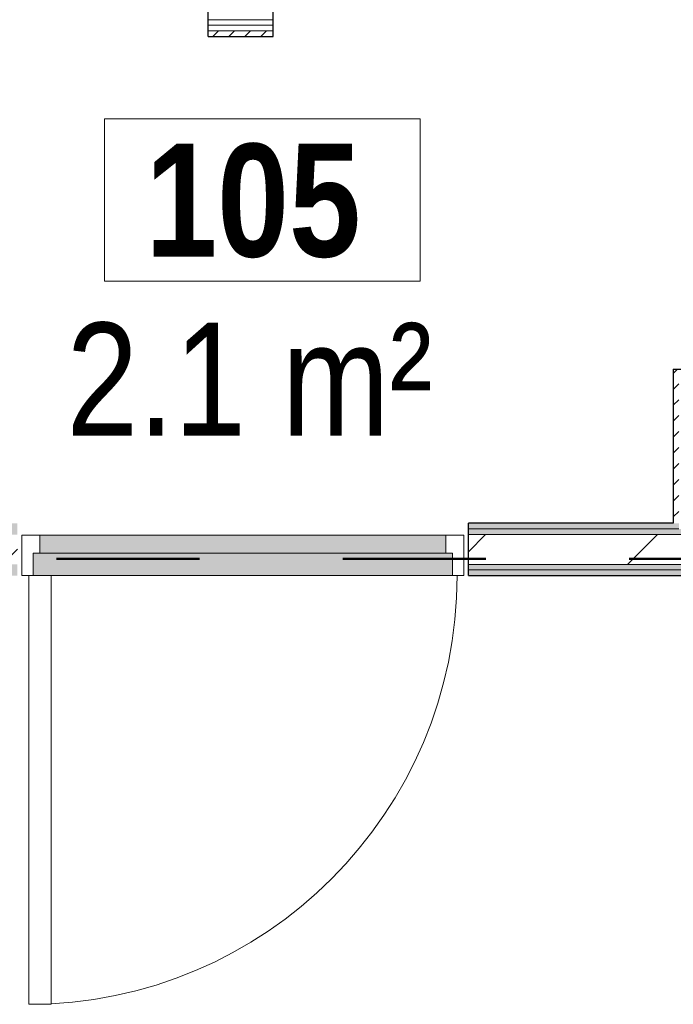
# Model space of a CAD drawing. Header units: millimetres. Extents: x -2180 to 91692, y -6418 to 21859.
# Tile 66 of 256: x 8522 to 9972, y 10907 to 13089. Entities that reach past the tile are written whole.
import ezdxf

# ---------------------------------------------------------------- set-up
doc = ezdxf.new("R2010")
doc.units = ezdxf.units.MM
doc.linetypes.add('Dash', pattern=[635, 317.5, -317.5])
for name, color, linetype, lineweight, true_color in [('_Tuletõkketsoon', 1, 'Dash', 50, 0xff0000), ('Cut Pattern-1', 7, 'Continuous', 9, 0x787878), ('Doors-1', 7, 'Continuous', 9, 0x7b918a)]:
    doc.layers.add(name, color=color, linetype=linetype, lineweight=lineweight, true_color=true_color)
for name, color, linetype, lineweight in [('Common Edges', 7, 'Continuous', 9), ('Cut Pattern-3', 7, 'Continuous', 9), ('Doors', 7, 'Continuous', 9), ('Doors-2', 7, 'Continuous', 18), ('Plan Swing', 7, 'Continuous', 9), ('Room Tags', 7, 'Continuous', 9), ('Walls-1', 7, 'Continuous', 25)]:
    doc.layers.add(name, color=color, linetype=linetype, lineweight=lineweight)
doc.styles.add('Swis721 Cn BT', font='swissc.ttf', dxfattribs={"height": 250})
doc.styles.add('Swis721 Cn BT_B', font='swisscb.ttf', dxfattribs={"height": 250})
pattern_1 = [(45, (0, 0), (0, 35.35534), [25, -25])]

# ---------------------------------------------------------------- blocks, each defined once
blk = doc.blocks.new('SMA_D01_ 1-poolne - SU-P-07 - 1000x2100 1 korrus-2306867-1 Korruse  plaan')
at = {"layer": 'Doors-1'}
for points in [[(450, 58), (-465, 58), (-465, 8), (465, 8), (465, 58)], [(-450, 8), (-450, -32), (450, -32), (450, 8), (-420.3, 8)]]:
    blk.add_hatch(color=256, dxfattribs=at).paths.add_polyline_path(points, flags=0)
at = {"layer": 'Doors'}
for p, q in [((425, 58), (-465, 58)), ((-450, 8), (450, 8)), ((450, -32), (-450, -32))]:
    blk.add_line(p, q, dxfattribs=at)
at = {"layer": 'Doors-2'}
for p, q in [((475, 1008), (425, 1008)), ((425, 1008), (425, 58)), ((475, 58), (475, 1008)), ((-465, 58), (-490, 58)), ((-490, 58), (-490, -32)), ((-465, 8), (-465, 58)), ((425, 58), (475, 58)), ((465, 58), (465, 8)), ((490, 58), (475, 58)), ((490, -32), (490, 58)), ((-450, 8), (-465, 8)), ((-450, -32), (-450, 8)), ((465, 8), (450, 8)), ((450, 8), (450, -32)), ((-490, -32), (-450, -32)), ((450, -32), (490, -32))]:
    blk.add_line(p, q, dxfattribs=at)
at = {"layer": 'Plan Swing'}
blk.add_arc((475, 58), 950, 90, 180, dxfattribs=at)
blk = doc.blocks.new('1_0 Room Tag - 2_5mm Nr - m²-411648-1 Korruse  plaan')
at = {"layer": 'Room Tags'}
for p, q in [((3.5, 3.78), (-3.5, 3.78)), ((-3.5, 3.78), (-3.5, 0.18)), ((3.5, 3.78), (3.5, 0.18)), ((3.5, 0.18), (-3.5, 0.18))]:
    blk.add_line(p, q, dxfattribs=at)

msp = doc.modelspace()

# ---------------------------------------------------------------- hatches: boundary and pattern name
at = {"layer": 'Cut Pattern-1'}
h = msp.add_hatch(dxfattribs=at)
h.set_pattern_fill('FP_3', color=256, style=0, pattern_type=2)
h.set_pattern_definition([(45, (0, 0), (-251.447, 251.447), []), (45, (0, 381), (-251.447, 251.447), [])])
h.paths.add_polyline_path([(17830.1, 11882.1), (17861.7, 11882.1), (17861.7, 11948.1), (15601.3, 11948.1), (15601.3, 11882.1), (17519.3, 11882.1)], flags=0)
h.paths.add_polyline_path([(14601.3, 11882.1), (14601.3, 11948.1), (9517.3, 11948.1), (9517.3, 11882.1), (14410.9, 11882.1)], flags=0)
h.paths.add_polyline_path([(6950.9, 11882.1), (8517.3, 11882.1), (8517.3, 11948.1), (6213.8, 11948.1), (6213.8, 11882.1), (6640.1, 11882.1)], flags=0)
at = {"layer": 'Cut Pattern-3'}
h = msp.add_hatch(dxfattribs=at)
h.set_pattern_fill('FP_1', color=256, style=0, pattern_type=2)
h.set_pattern_definition(pattern_1)
h.paths.add_polyline_path([(9084.3, 13052.1), (9084.3, 13064.6), (8940.3, 13064.6), (8940.3, 13052.1), (9064.8, 13052.1)], flags=0)
h.paths.add_polyline_path([(7936.8, 13052.1), (7936.8, 13064.6), (7933.8, 13064.6), (7933.8, 13052.1)], flags=0)
h = msp.add_hatch(dxfattribs=at)
h.set_pattern_fill('FP_1', color=256, style=0, pattern_type=2)
h.set_pattern_definition(pattern_1)
h.paths.add_polyline_path([(9984.3, 11973.1), (9984.3, 12314.6), (9971.8, 12314.6), (9971.8, 11973.1)], flags=0)
h = msp.add_hatch(dxfattribs=at)
h.set_pattern_fill('FP_1', color=256, style=0, pattern_type=2)
h.set_pattern_definition(pattern_1)
h.paths.add_polyline_path([(17861.7, 11960.6), (17861.7, 11973.1), (16164.3, 11973.1), (16164.3, 11960.6), (17830.1, 11960.6)], flags=0)
h.paths.add_polyline_path([(15601.3, 11960.6), (16073.3, 11960.6), (16073.3, 11973.1), (15601.3, 11973.1), (15601.3, 11969.4)], flags=0)
h.paths.add_polyline_path([(14601.3, 11960.6), (14601.3, 11973.1), (14129.3, 11973.1), (14129.3, 11960.6), (14410.9, 11960.6)], flags=0)
h.paths.add_polyline_path([(12648.5, 11960.6), (14038.3, 11960.6), (14038.3, 11973.1), (12648.5, 11973.1)], flags=0)
h.paths.add_polyline_path([(12201.9, 11960.6), (12584, 11960.6), (12584, 11973.1), (12168.5, 11973.1), (12168.5, 11960.6)], flags=0)
h.paths.add_polyline_path([(11924.3, 11960.6), (11999.5, 11960.6), (11999.5, 11973.1), (11504, 11973.1), (11504, 11960.6), (11590.2, 11960.6)], flags=0)
h.paths.add_polyline_path([(10680.9, 11960.6), (11439.5, 11960.6), (11439.5, 11973.1), (10075.3, 11973.1), (10075.3, 11960.6), (10525.5, 11960.6)], flags=0)
h.paths.add_polyline_path([(9984.3, 11960.6), (9984.3, 11973.1), (9517.3, 11973.1), (9517.3, 11960.6)], flags=0)
h.paths.add_polyline_path([(6213.8, 11960.6), (7949.3, 11960.6), (7949.3, 11973.1), (6213.8, 11973.1)], flags=0)
h.paths.add_polyline_path([(8517.3, 11960.6), (8517.3, 11973.1), (8040.3, 11973.1), (8040.3, 11960.6), (8194.2, 11960.6)], flags=0)
h = msp.add_hatch(dxfattribs=at)
h.set_pattern_fill('FP_1', color=256, style=0, pattern_type=2)
h.set_pattern_definition(pattern_1)
h.paths.add_polyline_path([(17861.7, 11948.1), (17861.7, 11960.6), (16151.8, 11960.6), (16151.8, 11948.1), (17830.1, 11948.1)], flags=0)
h.paths.add_polyline_path([(16085.8, 11948.1), (16085.8, 11960.6), (15601.3, 11960.6), (15601.3, 11948.1), (15654.3, 11948.1)], flags=0)
h.paths.add_polyline_path([(11439.5, 11948.1), (11439.5, 11960.6), (10062.8, 11960.6), (10062.8, 11948.1), (11333.8, 11948.1)], flags=0)
h.paths.add_polyline_path([(11595.6, 11948.1), (11999.5, 11948.1), (11999.5, 11960.6), (11504, 11960.6), (11504, 11948.1)], flags=0)
h.paths.add_polyline_path([(12168.5, 11948.1), (12584, 11948.1), (12584, 11960.6), (12168.5, 11960.6)], flags=0)
h.paths.add_polyline_path([(12730.9, 11948.1), (14050.8, 11948.1), (14050.8, 11960.6), (12648.5, 11960.6), (12648.5, 11948.1), (12679.6, 11948.1)], flags=0)
h.paths.add_polyline_path([(9996.8, 11948.1), (9996.8, 11960.6), (9517.3, 11960.6), (9517.3, 11948.1)], flags=0)
h.paths.add_polyline_path([(14601.3, 11948.1), (14601.3, 11960.6), (14116.8, 11960.6), (14116.8, 11948.1), (14410.9, 11948.1)], flags=0)
h.paths.add_polyline_path([(8194.2, 11948.1), (8517.3, 11948.1), (8517.3, 11960.6), (8027.8, 11960.6), (8027.8, 11948.1), (8032.6, 11948.1)], flags=0)
h.paths.add_polyline_path([(6213.8, 11948.1), (7961.8, 11948.1), (7961.8, 11960.6), (6213.8, 11960.6)], flags=0)
h = msp.add_hatch(dxfattribs=at)
h.set_pattern_fill('FP_1', color=256, style=0, pattern_type=2)
h.set_pattern_definition(pattern_1)
h.paths.add_polyline_path([(18261.7, 11869.6), (18261.7, 11882.1), (15601.3, 11882.1), (15601.3, 11869.6), (18141, 11869.6)], flags=0)
h.paths.add_polyline_path([(11439.5, 11869.6), (14601.3, 11869.6), (14601.3, 11882.1), (9517.3, 11882.1), (9517.3, 11869.6), (11364, 11869.6)], flags=0)
h.paths.add_polyline_path([(8517.3, 11869.6), (8517.3, 11882.1), (6159.3, 11882.1), (6159.3, 11869.6), (8194.2, 11869.6)], flags=0)
h = msp.add_hatch(dxfattribs=at)
h.set_pattern_fill('FP_1', color=256, style=0, pattern_type=2)
h.set_pattern_definition(pattern_1)
h.paths.add_polyline_path([(18141, 11857.1), (18261.7, 11857.1), (18261.7, 11869.6), (15601.3, 11869.6), (15601.3, 11857.1), (17861.7, 11857.1)], flags=0)
h.paths.add_polyline_path([(12638.5, 11857.1), (14601.3, 11857.1), (14601.3, 11869.6), (9517.3, 11869.6), (9517.3, 11857.1), (12626, 11857.1)], flags=0)
h.paths.add_polyline_path([(8517.3, 11857.1), (8517.3, 11869.6), (6159.3, 11869.6), (6159.3, 11857.1), (8194.2, 11857.1)], flags=0)

# ---------------------------------------------------------------- linework, layer by layer
at = {"layer": '_Tuletõkketsoon'}
msp.add_line((6063.8, 11894.1), (30291.5, 11894.1), dxfattribs=at)
at = {"layer": 'Common Edges'}
for p, q in [((9084.3, 13089.1), (8940.3, 13089.1)), ((9084.3, 13077.1), (8940.3, 13077.1)), ((9084.3, 13064.6), (8940.3, 13064.6)), ((9984.3, 11960.6), (9517.3, 11960.6)), ((9996.8, 11948.1), (9517.3, 11948.1)), ((14601.3, 11882.1), (9517.3, 11882.1)), ((14601.3, 11869.6), (9517.3, 11869.6))]:
    msp.add_line(p, q, dxfattribs=at)
at = {"layer": 'Walls-1'}
for p, q in [((8940.3, 13052.1), (8940.3, 13221.1)), ((9084.3, 13052.1), (9084.3, 13221.1)), ((8940.3, 13052.1), (9084.3, 13052.1)), ((9971.8, 12314.6), (9971.8, 11973.1)), ((9971.8, 12314.6), (10087.8, 12314.6)), ((9971.8, 11973.1), (9517.3, 11973.1)), ((9517.3, 11857.1), (9517.3, 11973.1)), ((9517.3, 11857.1), (14601.3, 11857.1))]:
    msp.add_line(p, q, dxfattribs=at)

# ---------------------------------------------------------------- block references
at = {"layer": 'Doors', "rotation": 180}
msp.add_blockref('SMA_D01_ 1-poolne - SU-P-07 - 1000x2100 1 korrus-2306867-1 Korruse  plaan', (9017.3, 11915.1), dxfattribs=at)
at = {"layer": 'Room Tags', "xscale": 99.99999999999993, "yscale": 99.99999999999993, "zscale": 99.99999999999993}
msp.add_blockref('1_0 Room Tag - 2_5mm Nr - m²-411648-1 Korruse  plaan', (9060.7, 12491.5), dxfattribs=at)

# ---------------------------------------------------------------- texts
at = {"layer": 'Room Tags', "char_height": 250, "attachment_point": 1}
for s, insert, width, style in [('105', (8801, 12814), 625.316, 'Swis721 Cn BT_B'), ('2.1 m²', (8626, 12417.5), 1050.211, 'Swis721 Cn BT')]:
    msp.add_mtext(s, dxfattribs=dict(at, insert=insert, width=width, style=style))

doc.saveas('drawing.dxf')
